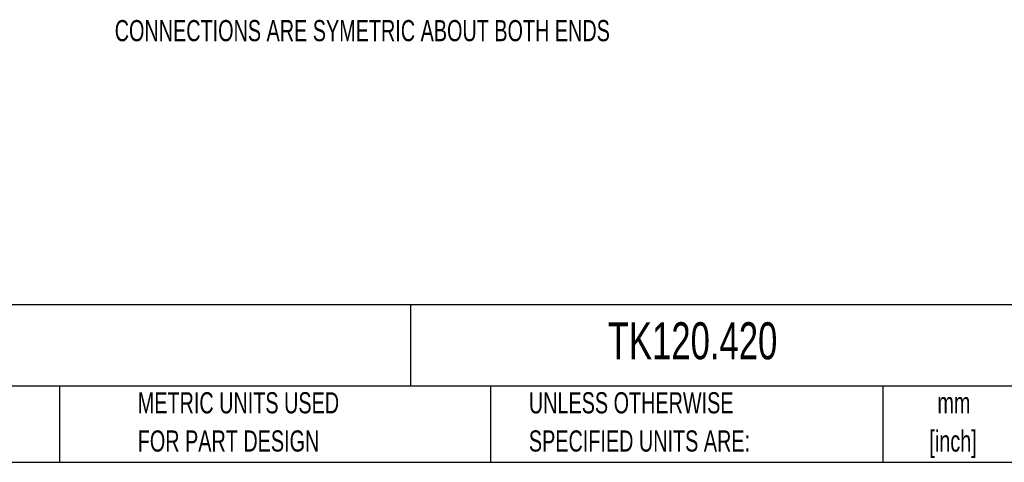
# Model space of a CAD drawing. Header units: millimetres. Extents: x 19 to 819, y 19 to 629.
# Tile 22 of 54: x 350 to 646, y 19 to 152. Entities that reach past the tile are written whole.
import ezdxf

# ---------------------------------------------------------------- set-up
doc = ezdxf.new("R2010")
doc.units = ezdxf.units.MM
doc.header["$LTSCALE"] = 3
doc.layers.add('DIMENSIONS', color=140, linetype='Continuous', lineweight=25)
doc.layers.add('TEXT', color=140, linetype='Continuous', lineweight=25)
doc.styles.add('SLDTEXTSTYLE0', font='TXT', dxfattribs={"width": 0.7})

msp = doc.modelspace()

# ---------------------------------------------------------------- linework, layer by layer
at = {"layer": 'TEXT'}
for p, q in [((819.15, 66.378), (19.05, 66.378)), ((467.277, 66.378), (467.277, 41.91)), ((819.15, 41.91), (19.05, 41.91)), ((361.939, 41.91), (361.939, 19.05)), ((491.341, 41.91), (491.341, 19.05)), ((609.073, 41.91), (609.073, 19.05)), ((19.05, 19.05), (819.15, 19.05))]:
    msp.add_line(p, q, dxfattribs=at)

# ---------------------------------------------------------------- texts
at = {"layer": 'DIMENSIONS', "insert": (378.526, 151.823), "char_height": 6.35, "attachment_point": 1, "style": 'SLDTEXTSTYLE0'}
msp.add_mtext('CONNECTIONS ARE SYMETRIC ABOUT BOTH ENDS', dxfattribs=at)
at = {"layer": 'TEXT', "style": 'SLDTEXTSTYLE0'}
for s, insert, char_height, attachment_point in [('TEKNOKOL SUSPENSION ARM FITTING, 90 DEGREE ELBOW, ALUMINUM, RAL 7035 LIGHT GRAY. FOR USE WITH', (23.897, 61.861), 5.55625, 1), ('TK120.420', (526.505, 61.093), 11.1125, 1), ('METRIC UNITS USED', (385.435, 40.092), 6.35, 1), ('UNLESS OTHERWISE', (502.824, 40.092), 6.35, 1), ('mm', (630.391, 40.084), 6.35, 2), ('FOR PART DESIGN', (385.435, 28.625), 6.35, 1), ('SPECIFIED UNITS ARE:', (502.824, 28.625), 6.35, 1), ('[inch]', (630.14, 28.617), 6.35, 2)]:
    msp.add_mtext(s, dxfattribs=dict(at, insert=insert, char_height=char_height, attachment_point=attachment_point))

doc.saveas('drawing.dxf')
